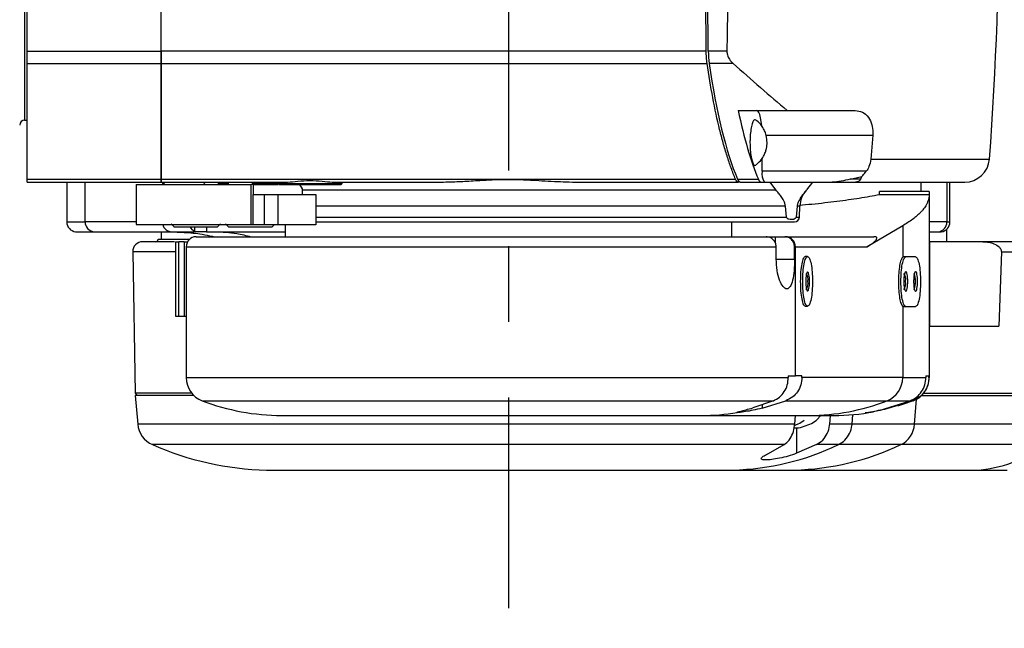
# Model space of a CAD drawing. Extents: x 0 to 841, y 0 to 594.
# Tile 69 of 142: x 305 to 338, y 499 to 519. Entities that reach past the tile are written whole.
import ezdxf

# ---------------------------------------------------------------- set-up
doc = ezdxf.new("R2010")
doc.units = 0
doc.linetypes.add('CENTERX2', pattern=[20.32, 12.7, -2.54, 2.54, -2.54])
doc.layers.get('0').update_dxf_attribs({"linetype": 'CONTINUOUS'})
doc.styles.add('SLDTEXTSTYLE0', font='TXT', dxfattribs={"width": 0.75})
doc.styles.add('SLDTEXTSTYLE3', font='TXT', dxfattribs={"width": 0.6875})
doc.dimstyles.new('SLDDIMSTYLE0', dxfattribs={"dimtxt": 3.5, "dimasz": 3.556, "dimexe": 0, "dimexo": 0.0625, "dimgap": 0.875, "dimtad": 1, "dimlfac": 6, "dimrnd": 1e-09, "dimzin": 12, "dimtxsty": 'SLDTEXTSTYLE0', "dimsah": 1, "dimcen": 0.09, "dimazin": 3, "dimtfac": 1, "dimtmove": 0, "dimatfit": 3, "dimtolj": 1, "dimtzin": 12})
doc.dimstyles.new('SLDDIMSTYLE17', dxfattribs={"dimtxt": 3.5, "dimasz": 3.556, "dimexe": 0, "dimexo": 0.0625, "dimgap": 0.875, "dimtad": 1, "dimlfac": 2.5, "dimrnd": 1e-09, "dimzin": 12, "dimtxsty": 'SLDTEXTSTYLE0', "dimblk1": 'NONE', "dimblk2": 'NONE', "dimsah": 1, "dimcen": 0, "dimazin": 3, "dimtol": 1, "dimtp": 0.012, "dimtfac": 1, "dimtdec": 3, "dimtmove": 0, "dimatfit": 3, "dimtolj": 1})
doc.dimstyles.new('SLDDIMSTYLE18', dxfattribs={"dimtxt": 3.5, "dimasz": 3.556, "dimexe": 0, "dimexo": 0.0625, "dimgap": 0.875, "dimtad": 1, "dimlfac": 2.5, "dimrnd": 1e-09, "dimzin": 12, "dimtxsty": 'SLDTEXTSTYLE0', "dimblk1": 'NONE', "dimblk2": 'NONE', "dimsah": 1, "dimcen": 0, "dimazin": 3, "dimtol": 1, "dimtp": 0.01, "dimtfac": 1, "dimtmove": 0, "dimatfit": 3, "dimtolj": 1})

# ---------------------------------------------------------------- blocks, each defined once
blk = doc.blocks.new('_D_37')
at = {"color": 7, "linetype": 'CONTINUOUS'}
for p, q in [((394.388, 527.252), (394.388, 536.719)), ((320.913, 527.252), (395.388, 527.252)), ((394.388, 527.252), (394.388, 523.919)), ((394.388, 523.919), (394.388, 517.569))]:
    blk.add_line(p, q, dxfattribs=at)
for points in [[(394.388, 527.252), (394.769, 530.808), (394.007, 530.808)], [(394.388, 523.919), (394.007, 520.363), (394.769, 520.363)]]:
    blk.add_solid(points, dxfattribs=at)
at = {"color": 7, "linetype": 'CONTINUOUS', "insert": (389.876, 531.546, 0.017), "char_height": 3.5, "attachment_point": 1, "rotation": 90, "style": 'SLDTEXTSTYLE0'}
blk.add_mtext('20', dxfattribs=at)
blk = doc.blocks.new('_D_46')
at = {"color": 7, "linetype": 'CONTINUOUS'}
for p, q in [((400.686, 527.252), (400.686, 536.719)), ((320.913, 527.252), (401.686, 527.252)), ((400.686, 527.252), (400.686, 520.586)), ((320.913, 520.586), (401.686, 520.586)), ((400.686, 520.586), (400.686, 514.236))]:
    blk.add_line(p, q, dxfattribs=at)
for points in [[(400.686, 527.252), (401.067, 530.808), (400.305, 530.808)], [(400.686, 520.586), (400.305, 517.03), (401.067, 517.03)]]:
    blk.add_solid(points, dxfattribs=at)
at = {"color": 7, "linetype": 'CONTINUOUS', "insert": (396.174, 531.546, -101.859), "char_height": 3.5, "attachment_point": 1, "rotation": 90, "style": 'SLDTEXTSTYLE0'}
blk.add_mtext('40', dxfattribs=at)
blk = doc.blocks.new('_D_71')
at = {"color": 7, "linetype": 'CONTINUOUS'}
for centre, start, end in [((561.062, 536.749), 153.4349, 206.5651), ((557.426, 536.749), 333.4349, 26.5651)]:
    blk.add_arc(centre, 10.12, start, end, dxfattribs=at)
at = {"color": 7, "linetype": 'CONTINUOUS', "char_height": 3.5, "attachment_point": 1}
for s, insert, style in [('0.012', (554.839, 541.26, -108.66), 'SLDTEXTSTYLE0'), ('+', (552.01, 541.26, -108.66), 'SLDTEXTSTYLE0'), ('%%c', (534.716, 536.735, -108.66), 'SLDTEXTSTYLE0'), ('depth 4', (568.858, 536.788, -108.66), 'SLDTEXTSTYLE0'), ('4 H7', (539.995, 536.788, -108.66), 'SLDTEXTSTYLE3'), ('0', (554.839, 536.735, -108.66), 'SLDTEXTSTYLE0')]:
    blk.add_mtext(s, dxfattribs=dict(at, insert=insert, style=style))
blk = doc.blocks.new('_NONE')
blk = doc.blocks.new('_D_72')
at = {"color": 7, "linetype": 'CONTINUOUS'}
for centre, start, end in [((561.427, 563.816), 153.4349, 206.5651), ((555.205, 563.816), 333.4349, 26.5651)]:
    blk.add_arc(centre, 10.12, start, end, dxfattribs=at)
at = {"color": 7, "linetype": 'CONTINUOUS', "char_height": 3.5, "attachment_point": 1}
for s, insert, style in [('0.01', (555.205, 568.328, -108.66), 'SLDTEXTSTYLE0'), ('+', (552.375, 568.328, -108.66), 'SLDTEXTSTYLE0'), ('%%c', (535.081, 563.802, -108.66), 'SLDTEXTSTYLE0'), ('depth 5', (566.637, 563.855, -108.66), 'SLDTEXTSTYLE0'), ('2x', (530.254, 563.855, -108.66), 'SLDTEXTSTYLE0'), ('3 H7', (540.36, 563.855, -108.66), 'SLDTEXTSTYLE3'), ('0', (555.205, 563.802, -108.66), 'SLDTEXTSTYLE0')]:
    blk.add_mtext(s, dxfattribs=dict(at, insert=insert, style=style))

msp = doc.modelspace()

# ---------------------------------------------------------------- linework, layer by layer
at = {"color": 7, "linetype": 'CENTERX2'}
msp.add_line((321.6377, 547.3278), (321.6377, 499.6179), dxfattribs=at)
at = {"color": 8, "linetype": 'CONTINUOUS'}
for p, q in [((305.3877, 531.8357), (305.3877, 516.0023)), ((330.2964, 515.494), (333.8775, 515.494)), ((333.8147, 514.6908), (337.7966, 514.6908)), ((307.4204, 512.5857), (307.4204, 513.919)), ((310.0139, 513.919), (310.0139, 513.8357)), ((336.3701, 513.919), (336.3701, 512.5857)), ((330.9418, 513.1146), (315.1637, 513.1146)), ((331.427, 513.1146), (331.3384, 513.1146)), ((315.1637, 512.7465), (330.9765, 512.7465)), ((331.3037, 512.7465), (331.4142, 512.7465)), ((306.8044, 512.5857), (307.4204, 512.5857)), ((309.1377, 512.5857), (307.4204, 512.5857)), ((336.3701, 512.5857), (335.7717, 512.5857)), ((336.3671, 511.919), (336.3671, 512.3438)), ((336.3701, 512.5857), (336.4711, 512.5857)), ((310.8154, 511.7523), (330.6335, 511.7523)), ((310.4494, 511.5798), (309.0173, 511.5798)), ((330.6335, 511.3357), (331.2485, 511.3357)), ((311.3519, 506.5777), (330.5378, 506.5777)), ((330.1598, 506.4473), (330.1598, 506.3277)), ((335.281, 505.7932), (335.3495, 506.6315)), ((331.2523, 505.7932), (309.1855, 505.7932)), ((335.281, 505.7932), (333.1832, 505.7932)), ((331.3132, 505.6684), (331.3132, 504.8128)), ((330.9018, 505.1036), (309.6788, 505.1036)), ((334.8204, 505.1036), (332.7258, 505.1036))]:
    msp.add_line(p, q, dxfattribs=at)
at = {"color": 7, "linetype": 'CONTINUOUS'}
for p, q in [((309.9711, 518.3243), (309.9711, 523.919)), ((328.2829, 518.3243), (328.2381, 523.919)), ((328.3513, 518.3243), (328.3065, 523.919)), ((305.4711, 518.3243), (305.4711, 523.8027)), ((309.9711, 518.3243), (309.9711, 523.8027)), ((305.4711, 518.3243), (309.9711, 518.3243)), ((328.2829, 518.3243), (309.9711, 518.3243)), ((328.9768, 518.3243), (328.3513, 518.3243)), ((305.4711, 517.9081), (309.9711, 517.9081)), ((309.9711, 517.9081), (328.3123, 517.9081)), ((329.1857, 517.9081), (328.3807, 517.9081)), ((329.3554, 516.3273), (331.0045, 516.3273)), ((331.0045, 516.3273), (333.2877, 516.3273)), ((305.3877, 516.0023), (305.4716, 516.0023)), ((333.8775, 515.494), (333.8147, 514.6908)), ((330.1622, 514.2857), (330.1622, 514.7256)), ((305.4711, 514.0178), (309.9711, 514.0178)), ((309.9711, 514.019), (329.2678, 514.019)), ((329.3362, 514.019), (330.034, 514.019)), ((333.6589, 514.2857), (330.1622, 514.2857)), ((333.1135, 514.019), (333.5148, 514.109)), ((333.4803, 514.019), (333.1135, 514.019)), ((333.4803, 514.019), (333.5148, 514.109)), ((305.4711, 513.919), (309.9711, 513.919)), ((306.8044, 513.919), (306.8044, 512.5857)), ((309.1377, 513.8361), (309.1377, 512.5021)), ((309.9711, 513.919), (314.2203, 513.919)), ((310.0544, 513.919), (310.0544, 513.8857)), ((311.8877, 513.919), (311.8877, 513.869)), ((311.8877, 513.869), (311.9215, 513.8352)), ((311.8877, 513.869), (312.2494, 513.869)), ((312.0815, 513.8357), (312.2913, 513.8357)), ((312.2913, 513.8357), (312.9971, 513.8357)), ((312.9971, 512.5023), (312.9971, 513.8357)), ((313.0678, 513.8357), (312.9971, 513.8357)), ((313.0351, 513.869), (313.8877, 513.869)), ((313.0678, 513.8357), (313.0678, 513.5023)), ((313.0678, 513.8357), (313.8919, 513.8357)), ((313.8877, 513.919), (313.8877, 513.869)), ((313.8877, 513.869), (313.9213, 513.8355)), ((313.8877, 513.869), (316.0544, 513.869)), ((314.7198, 513.6933), (314.6305, 513.8357)), ((314.7187, 513.6591), (330.625, 513.6591)), ((314.7198, 513.5023), (314.7198, 513.6933)), ((315.7219, 513.919), (319.1563, 513.919)), ((316.0208, 513.8355), (316.0544, 513.869)), ((316.0544, 513.869), (316.0544, 513.919)), ((324.1191, 513.919), (329.3585, 513.919)), ((329.4269, 513.919), (329.3585, 513.919)), ((329.4269, 513.919), (330.1248, 513.919)), ((330.1248, 513.919), (330.2441, 513.919)), ((330.2441, 513.919), (332.5134, 513.919)), ((330.625, 513.6591), (330.4308, 513.919)), ((331.6398, 513.6423), (331.6551, 513.6591)), ((331.8494, 513.919), (331.6551, 513.6591)), ((332.5134, 513.919), (333.2991, 513.919)), ((335.4976, 513.608), (335.4976, 513.919)), ((336.4711, 512.5857), (336.4711, 513.919)), ((313.0678, 512.5023), (313.0678, 513.5023)), ((313.0678, 513.5023), (313.4305, 513.5023)), ((313.4305, 513.5023), (313.4305, 512.4857)), ((313.4305, 513.5023), (313.9017, 513.5023)), ((313.9017, 512.4857), (313.9017, 513.5023)), ((313.9017, 513.5023), (315.1637, 513.5023)), ((315.1637, 513.5023), (315.1637, 512.4857)), ((334.1046, 513.5075), (334.1046, 513.608)), ((335.7717, 513.608), (334.1046, 513.608)), ((334.1046, 513.5075), (335.7717, 513.5075)), ((335.7717, 513.608), (335.7717, 513.5075)), ((335.7717, 513.5075), (335.7717, 507.3564)), ((330.9765, 512.7465), (330.9418, 513.1146)), ((331.3384, 513.1146), (331.3037, 512.7465)), ((331.4142, 512.7465), (331.427, 513.1146)), ((310.3044, 512.519), (310.4049, 512.4185)), ((311.0945, 512.419), (311.0945, 512.2523)), ((311.4936, 512.419), (311.4936, 512.2523)), ((311.5099, 512.2523), (311.5099, 512.419)), ((311.5129, 512.2523), (311.5129, 512.419)), ((311.8706, 512.4185), (311.9711, 512.519)), ((312.1377, 512.519), (312.2382, 512.4185)), ((312.9971, 512.5023), (313.0678, 512.5023)), ((313.0678, 512.5023), (313.0678, 512.4857)), ((313.4305, 512.4857), (313.0678, 512.4857)), ((313.9017, 512.4857), (313.4305, 512.4857)), ((313.7039, 512.4185), (313.7711, 512.4857)), ((315.1637, 512.4857), (313.9017, 512.4857)), ((314.1377, 512.4857), (314.1377, 512.0852)), ((329.1377, 512.0852), (329.1377, 512.5857)), ((334.8824, 512.4522), (333.6907, 511.7523)), ((334.8824, 512.4522), (334.8824, 511.4003)), ((307.0999, 512.2545), (307.7036, 512.2545)), ((307.7036, 512.2545), (308.0472, 512.2523)), ((308.0472, 512.2523), (310.3334, 512.2523)), ((309.9711, 512.2523), (309.9711, 512.0023)), ((311.4936, 512.2523), (311.0945, 512.2523)), ((311.4936, 512.2523), (311.5099, 512.2523)), ((311.5099, 512.2523), (311.5129, 512.2523)), ((311.5129, 512.2523), (314.1377, 512.2523)), ((314.1051, 512.0857), (314.1377, 512.0996)), ((330.2992, 512.0857), (330.5952, 512.0857)), ((330.5952, 512.0857), (330.5952, 511.8989)), ((330.5952, 512.0857), (330.9217, 512.0857)), ((330.9511, 512.0857), (330.9217, 512.0857)), ((330.9511, 512.0857), (333.9182, 512.0857)), ((335.7717, 512.2523), (335.9134, 512.2523)), ((335.9134, 512.2523), (336.0766, 512.2545)), ((336.0766, 512.2545), (336.1756, 512.2545)), ((310.4494, 511.919), (310.4494, 509.4207)), ((310.4494, 511.919), (310.5691, 511.919)), ((310.5691, 509.4207), (310.5691, 511.919)), ((310.7405, 511.919), (310.5691, 511.919)), ((310.7405, 511.919), (310.7405, 509.4198)), ((310.7405, 511.919), (310.8601, 511.919)), ((310.8154, 511.7523), (310.8154, 507.3561)), ((330.6335, 511.3357), (330.6335, 511.7523)), ((331.2485, 511.3357), (331.2485, 511.7523)), ((331.2485, 511.7523), (331.2778, 511.7523)), ((331.2778, 507.419), (331.2778, 511.7523)), ((331.2778, 511.7523), (333.6907, 511.7523)), ((337.5724, 511.919), (335.7843, 511.919)), ((335.7843, 511.919), (335.7843, 509.0857)), ((309.0173, 511.5798), (309.1001, 506.8357)), ((331.6881, 511.419), (331.6072, 511.419)), ((334.8824, 511.4003), (334.9048, 511.4082)), ((334.9864, 511.4082), (334.9048, 511.4082)), ((335.3162, 511.4082), (334.9864, 511.4082)), ((338.1974, 511.5798), (338.1132, 509.0857)), ((338.1975, 511.5857), (338.1974, 511.5798)), ((338.1974, 511.5798), (340.0068, 511.5798)), ((331.6072, 509.7523), (331.6881, 509.7523)), ((334.8824, 509.7493), (334.8824, 507.3564)), ((334.9048, 509.7415), (334.8824, 509.7493)), ((334.9048, 509.7415), (334.9864, 509.7415)), ((334.9864, 509.7415), (335.3162, 509.7415)), ((310.4494, 509.4207), (310.5691, 509.4207)), ((310.5691, 509.4207), (310.7405, 509.4207)), ((310.7405, 509.419), (310.8154, 509.419)), ((335.7717, 509.0857), (338.1132, 509.0857)), ((331.0401, 507.419), (331.2778, 507.419)), ((331.0401, 507.419), (331.0401, 507.3564)), ((331.4999, 507.419), (331.2778, 507.419)), ((331.4999, 507.3564), (331.4999, 507.419)), ((335.6629, 507.419), (335.7608, 507.419)), ((335.6629, 507.419), (335.6629, 507.3564)), ((335.7608, 507.3564), (335.7608, 507.419)), ((334.8824, 507.3564), (331.4999, 507.3564)), ((334.8824, 507.3564), (335.6629, 507.3564)), ((335.7608, 507.3564), (335.7717, 507.3564)), ((309.1001, 506.8357), (309.1835, 506.7523)), ((310.9981, 506.8357), (309.1001, 506.8357)), ((309.1016, 506.7523), (309.1855, 505.7932)), ((311.0747, 506.7523), (309.1016, 506.7523)), ((335.5125, 506.7523), (339.9573, 506.7523)), ((335.589, 506.8357), (339.9582, 506.8357)), ((330.5378, 506.5777), (329.8466, 506.3393)), ((330.1598, 506.3277), (330.9546, 506.5777)), ((330.9546, 506.5777), (334.3565, 506.5777)), ((334.2694, 506.3041), (335.1333, 506.5777)), ((335.2226, 506.5777), (334.3443, 506.3041)), ((334.3565, 506.5777), (335.1333, 506.5777)), ((328.1329, 506.0857), (331.7374, 506.0857)), ((329.3185, 506.1838), (329.3119, 506.1863)), ((331.2705, 506.0857), (331.2523, 505.7932)), ((332.4313, 505.7932), (332.4546, 506.0857)), ((333.1832, 505.7932), (333.2092, 506.1135)), ((333.1832, 505.7932), (332.4313, 505.7932)), ((339.908, 505.7932), (335.281, 505.7932)), ((330.3718, 504.8092), (330.9018, 505.1036)), ((331.9825, 505.1036), (331.3132, 504.8128)), ((332.7258, 505.1036), (331.9825, 505.1036)), ((339.618, 505.1036), (334.8204, 505.1036)), ((313.5133, 504.2523), (329.1706, 504.2523)), ((329.1706, 504.2523), (331.2406, 504.2523)), ((337.3642, 504.2523), (338.3942, 504.2523))]:
    msp.add_line(p, q, dxfattribs=at)
for points in [[(330.1489, 515.8025), (330.148, 515.8129), (330.1308, 515.957), (330.1076, 516.0832), (330.0794, 516.1869), (330.0472, 516.2639), (330.0122, 516.3113), (329.9759, 516.3273)], [(335.2353, 506.5777), (334.9135, 506.4634), (334.7132, 506.4004)]]:
    msp.add_lwpolyline(points, dxfattribs=at)
for centre, radius, start, end in [((213.1377, 523.919), 125, 355.766258, 4.233742), ((305.3877, 515.8357), 0.1667, 90, 180), ((336.9656, 514.7523), 0.8333, 270, 355.76626), ((330.6337, 514.1986), 0.4795, 169.53637, 215.66375), ((310.1044, 513.8857), 0.05, 180, 270), ((316.8224, 518.5953), 7.1715, 220.68238, 221.63103), ((332.2599, 513.0855), 0.8333, 138.03717, 178), ((331.2476, 512.7523), 0.1667, 270, 358), ((307.1377, 512.5857), 0.3333, 180, 263.48092), ((307.7489, 512.5799), 0.3286, 178.99704, 262.07634), ((336.0375, 512.5847), 0.3325, 276.7423, 0.16539), ((336.1377, 512.5857), 0.3333, 276.51908, 0), ((309.7894, 512.0023), 0.0833, 270, 359.98298), ((311.1487, 511.7523), 0.3333, 90, 180), ((330.9478, 511.7556), 0.3301, 359.43402, 89.42251), ((309.3506, 511.5857), 0.3333, 90, 181), ((331.3148, 510.6506), 0.3869, 350.34468, 32.03964), ((334.596, 510.6506), 0.3869, 350.34455, 32.03965), ((334.9258, 510.6506), 0.3869, 350.34468, 32.03964), ((331.3148, 510.5208), 0.3869, 327.96005, 9.65562), ((334.596, 510.5208), 0.3869, 327.96005, 9.65575), ((334.9258, 510.5208), 0.3869, 327.96005, 9.65562), ((311.6487, 507.3564), 0.8333, 180.01878, 249.12993), ((334.0495, 507.352), 0.8329, 291.63069, 0.30419), ((334.9384, 507.3564), 0.8333, 290.87007, 0), ((314.0237, 513.5857), 7.5, 249.12993, 270), ((331.736, 513.3092), 7.2236, 270.01112, 291.27021), ((328.1328, 513.2955), 7.2099, 270.00098, 279.46579), ((332.5634, 513.5857), 7.5, 270, 280.31902), ((310.0157, 505.8658), 0.8333, 185, 246.15737), ((334.4511, 505.8488), 0.8317, 296.36186, 356.16394), ((313.7211, 514.2502), 10, 246.15737, 268.80957), ((328.9652, 512.9599), 8.71, 271.35078, 295.57913), ((331.0351, 513.0694), 8.8194, 271.33513, 295.41691), ((337.1486, 508.2324), 3.9859, 273.09954, 308.28201)]:
    msp.add_arc(centre, radius, start, end, dxfattribs=at)
at = {"color": 8, "linetype": 'CONTINUOUS'}
for centre, radius, start, end in [((310.3392, 512.5759), 0.3236, 193.31561, 268.97492), ((311.2217, 512.5808), 0.3288, 210.11895, 247.24631)]:
    msp.add_arc(centre, radius, start, end, dxfattribs=at)
at = {"color": 7, "linetype": 'CONTINUOUS'}
for centre, major_axis, start_param, end_param in [((328.5423, 518.3533), (0, 0.8333), 1.6057029, 2.1344793), ((330.5616, 523.919), (0, 11.25), 2.1344794, 2.6466585), ((331.2594, 523.919), (0, 11.25), 2.3115101, 2.6466585), ((329.4269, 514.7523), (0, 0.8333), 2.6466585, 3.1415927), ((330.1248, 514.7523), (0, 0.8333), 2.6466585, 3.1415927)]:
    msp.add_ellipse(centre, major_axis=major_axis, ratio=0.22933, start_param=start_param, end_param=end_param, dxfattribs=at)
for points, knots in [([(328.8642, 523.919), (328.9184, 522.9885), (329.027, 521.125), (328.9935, 519.2586), (328.9768, 518.3243)], [0, 0, 0, 0, 0.4993477, 1, 1, 1, 1]), ([(305.4711, 517.9081), (305.4711, 517.9732), (305.4711, 518.1034), (305.4711, 518.2506), (305.4711, 518.3243)], [0, 0, 0, 0, 0.49999841, 1, 1, 1, 1]), ([(309.9711, 517.9081), (309.9711, 517.9732), (309.9711, 518.1034), (309.9711, 518.2506), (309.9711, 518.3243)], [0, 0, 0, 0, 0.49999841, 1, 1, 1, 1]), ([(309.9711, 518.3243), (309.9711, 518.2506), (309.9711, 518.1034), (309.9711, 517.9732), (309.9711, 517.9081)], [0, 0, 0, 0, 0.5000028, 1, 1, 1, 1]), ([(328.3123, 517.9081), (328.3042, 517.974), (328.2881, 518.1039), (328.2846, 518.2516), (328.2829, 518.3243)], [0, 0, 0, 0, 0.5077288, 1, 1, 1, 1]), ([(328.9768, 518.3243), (328.9799, 518.2791), (328.9869, 518.1787), (329.0632, 518.0317), (329.1425, 517.9517), (329.1857, 517.9081)], [0, 0, 0, 0, 0.27056773, 0.60262608, 1, 1, 1, 1]), ([(305.4711, 514.0178), (305.4711, 514.2614), (305.4711, 514.7487), (305.4711, 515.6751), (305.4711, 516.7179), (305.4711, 517.5114), (305.4711, 517.9081)], [0, 0, 0, 0, 0.2499999, 0.499999, 0.7499986, 1, 1, 1, 1]), ([(309.9711, 514.0178), (309.9711, 514.2614), (309.9711, 514.7487), (309.9711, 515.6751), (309.9711, 516.7179), (309.9711, 517.5114), (309.9711, 517.9081)], [0, 0, 0, 0, 0.2499999, 0.499999, 0.7499986, 1, 1, 1, 1]), ([(309.9711, 517.9081), (309.9711, 517.5115), (309.9711, 516.7184), (309.9711, 515.676), (309.9711, 514.7498), (309.9711, 514.2626), (309.9711, 514.019)], [0, 0, 0, 0, 0.25000142, 0.50000091, 0.74999931, 1, 1, 1, 1]), ([(329.2678, 514.019), (329.2179, 514.1419), (329.1195, 514.3841), (328.9813, 514.7946), (328.8527, 515.2266), (328.6884, 515.8561), (328.4989, 516.72), (328.3737, 517.5172), (328.3123, 517.9081)], [0, 0, 0, 0, 0.1309098, 0.2579087, 0.3810049, 0.5002096, 0.7549417, 1, 1, 1, 1]), ([(329.1857, 517.9081), (329.4921, 517.6348), (330.1064, 517.0869), (330.7047, 516.5809), (331.0045, 516.3273)], [0, 0, 0, 0, 0.4988853, 1, 1, 1, 1]), ([(333.2877, 516.3273), (333.3699, 516.3166), (333.5347, 516.2951), (333.7334, 516.1187), (333.8527, 515.8686), (333.8849, 515.6465), (333.879, 515.5256), (333.8775, 515.494)], [0, 0, 0, 0, 0.2561541, 0.5134806, 0.7385078, 0.931757, 1, 1, 1, 1]), ([(329.9523, 516.0009), (329.9362, 516.0094), (329.9009, 516.0281), (329.8475, 515.9518), (329.8, 515.801), (329.7665, 515.5863), (329.7539, 515.3916), (329.7531, 515.2792), (329.7529, 515.2523)], [0, 0, 0, 0, 0.1631918, 0.3571984, 0.5511988, 0.7452006, 0.939205, 1, 1, 1, 1]), ([(330.3284, 515.2523), (330.3232, 515.3298), (330.3158, 515.4388), (330.2676, 515.5928), (330.2104, 515.7198), (330.1144, 515.8567), (330.0269, 515.954), (329.9649, 515.9943), (329.9531, 516.002)], [0, 0, 0, 0, 0.2666767, 0.374847, 0.5552311, 0.745061, 0.9514183, 1, 1, 1, 1]), ([(329.7529, 515.2523), (329.7548, 515.1663), (329.7585, 514.9942), (329.788, 514.7656), (329.8315, 514.5899), (329.8854, 514.4966), (329.9282, 514.4699), (329.9494, 514.4996), (329.9522, 514.5036)], [0, 0, 0, 0, 0.1939806, 0.3879661, 0.5819509, 0.7759233, 0.9699114, 1, 1, 1, 1]), ([(329.955, 514.5006), (330.0058, 514.5441), (330.1052, 514.6292), (330.2061, 514.7779), (330.2711, 514.9193), (330.3175, 515.0726), (330.3243, 515.1846), (330.3284, 515.2523)], [0, 0, 0, 0, 0.22994995, 0.45024029, 0.61372213, 0.76670484, 1, 1, 1, 1]), ([(333.8147, 514.6908), (333.7996, 514.6045), (333.7741, 514.4579), (333.6925, 514.3358), (333.6589, 514.2857)], [0, 0, 0, 0, 0.5891649, 1, 1, 1, 1]), ([(305.4711, 513.919), (305.4711, 513.9233), (305.4711, 513.9319), (305.4711, 513.9892), (305.4711, 514.0178)], [0, 0, 0, 0, 0.4999849, 1, 1, 1, 1]), ([(309.9711, 514.019), (309.9711, 513.99), (309.9711, 513.9321), (309.9711, 513.9234), (309.9711, 513.919)], [0, 0, 0, 0, 0.4999991, 1, 1, 1, 1]), ([(309.9711, 513.919), (309.9711, 513.9233), (309.9711, 513.9319), (309.9711, 513.9892), (309.9711, 514.0178)], [0, 0, 0, 0, 0.4999849, 1, 1, 1, 1]), ([(319.1563, 513.919), (319.3592, 513.9216), (319.7428, 513.9266), (320.321, 513.9583), (320.8326, 513.9893), (321.2748, 514.0085), (321.6043, 514.0142), (321.8855, 514.0108), (322.158, 514.0021), (322.4887, 513.9859), (322.8711, 513.9633), (323.2791, 513.9406), (323.6957, 513.923), (323.9719, 513.9204), (324.1191, 513.919)], [0, 0, 0, 0, 0.1242794, 0.2350631, 0.3516038, 0.4327832, 0.4994654, 0.5478137, 0.6002376, 0.6620892, 0.7459791, 0.8307139, 0.9097299, 1, 1, 1, 1]), ([(329.3585, 513.919), (329.3427, 513.9233), (329.3111, 513.932), (329.2822, 513.99), (329.2678, 514.019)], [0, 0, 0, 0, 0.5000378, 1, 1, 1, 1]), ([(333.1135, 514.019), (332.9139, 513.9694), (332.7119, 513.9192), (332.5156, 513.919), (332.5134, 513.919)], [0, 0, 0, 0, 0.9887626, 1, 1, 1, 1]), ([(333.4803, 514.019), (333.4518, 513.9902), (333.394, 513.9318), (333.331, 513.9233), (333.2991, 513.919)], [0, 0, 0, 0, 0.4940451, 1, 1, 1, 1]), ([(333.5148, 514.109), (333.5516, 514.1513), (333.5997, 514.2067), (333.6476, 514.2706), (333.6589, 514.2857)], [0, 0, 0, 0, 0.7643161, 1, 1, 1, 1]), ([(309.1377, 513.8357), (309.1541, 513.8357), (309.1869, 513.8357), (309.4515, 513.8357), (309.869, 513.8357), (310.4526, 513.8357), (311.1783, 513.8357), (311.7804, 513.8357), (312.0815, 513.8357)], [0, 0, 0, 0, 0.1666663, 0.3333325, 0.4999992, 0.6666671, 0.8333329, 1, 1, 1, 1]), ([(313.9211, 513.8357), (313.9368, 513.8357), (313.9684, 513.8357), (314.2112, 513.8357), (314.5583, 513.8357), (314.9711, 513.8357), (315.3838, 513.8357), (315.7309, 513.8357), (315.9737, 513.8357), (316.0053, 513.8357), (316.0211, 513.8357)], [0, 0, 0, 0, 0.1249997, 0.2499989, 0.3749994, 0.5, 0.6250006, 0.7500011, 0.8750003, 1, 1, 1, 1]), ([(314.2203, 513.919), (314.3303, 513.9283), (314.5512, 513.9471), (314.9716, 513.9902), (315.3916, 513.947), (315.6122, 513.9283), (315.7219, 513.919)], [0, 0, 0, 0, 0.2491408, 0.5003975, 0.7514619, 1, 1, 1, 1]), ([(330.9418, 513.1146), (330.9403, 513.1273), (330.9366, 513.1578), (330.9248, 513.2001), (330.9072, 513.249), (330.88, 513.3069), (330.8432, 513.3722), (330.7872, 513.4587), (330.7137, 513.5586), (330.6555, 513.6246), (330.625, 513.6591)], [0, 0, 0, 0, 0.0279049, 0.0668675, 0.1298065, 0.2088839, 0.3293894, 0.4754897, 0.7258767, 1, 1, 1, 1]), ([(333.2991, 513.919), (333.6709, 513.919), (334.4179, 513.919), (335.3232, 513.919), (336.0547, 513.919), (336.5771, 513.919), (336.9051, 513.919), (336.9455, 513.919), (336.9656, 513.919)], [0, 0, 0, 0, 0.1653134, 0.3320715, 0.4999993, 0.6679208, 0.8346831, 1, 1, 1, 1]), ([(331.6398, 513.6423), (331.5848, 513.5765), (331.5015, 513.4768), (331.4054, 513.3223), (331.3614, 513.2226), (331.3433, 513.1564), (331.3398, 513.1267), (331.3384, 513.1146)], [0, 0, 0, 0, 0.5213, 0.789531, 0.9320581, 0.9720522, 1, 1, 1, 1]), ([(331.4106, 513.1482), (331.5515, 513.1604), (332.0046, 513.1997), (332.685, 513.2789), (333.4621, 513.3857), (333.8867, 513.4662), (334.1046, 513.5075)], [0, 0, 0, 0, 0.1280161, 0.411636, 0.6980703, 1, 1, 1, 1]), ([(335.7717, 513.5075), (335.7699, 513.4712), (335.7665, 513.4017), (335.7406, 513.3021), (335.7044, 513.2116), (335.6606, 513.1302), (335.6128, 513.0578), (335.5566, 512.9847), (335.4416, 512.8555), (335.2387, 512.6751), (334.9972, 512.5241), (334.8824, 512.4522)], [0, 0, 0, 0, 0.1023891, 0.1962503, 0.2815825, 0.3583866, 0.4266626, 0.4864095, 0.5658442, 0.7936056, 1, 1, 1, 1]), ([(331.3037, 512.7465), (331.3033, 512.7439), (331.3026, 512.7383), (331.2997, 512.7282), (331.2897, 512.7128), (331.2386, 512.661), (331.1567, 512.6579), (331.0686, 512.6658), (331.0153, 512.6873), (330.991, 512.7123), (330.9806, 512.7278), (330.9776, 512.7382), (330.9768, 512.7438), (330.9765, 512.7465)], [0, 0, 0, 0, 0.0061443, 0.0128619, 0.0325228, 0.1001945, 0.4854488, 0.7619144, 0.8963227, 0.9663615, 0.9869388, 0.9937204, 1, 1, 1, 1]), ([(309.1377, 512.5023), (309.15, 512.5023), (309.1745, 512.5023), (309.3723, 512.5023), (309.6859, 512.5023), (310.1236, 512.5023), (310.6775, 512.5023), (311.3449, 512.5023), (312.1107, 512.5023), (312.7016, 512.5023), (312.9971, 512.5023)], [0, 0, 0, 0, 0.1250006, 0.2500002, 0.3750009, 0.5000005, 0.6249998, 0.7500004, 0.8750007, 1, 1, 1, 1]), ([(310.4044, 512.419), (310.4154, 512.419), (310.4375, 512.419), (310.607, 512.419), (310.8494, 512.419), (311.1377, 512.419), (311.426, 512.419), (311.6684, 512.419), (311.838, 512.419), (311.86, 512.419), (311.8711, 512.419)], [0, 0, 0, 0, 0.125002, 0.2499989, 0.3749994, 0.4999999, 0.6250015, 0.7500011, 0.874998, 1, 1, 1, 1]), ([(312.2377, 512.419), (312.2487, 512.419), (312.2708, 512.419), (312.4404, 512.419), (312.6828, 512.419), (312.9711, 512.419), (313.2593, 512.419), (313.5017, 512.419), (313.6713, 512.419), (313.6934, 512.419), (313.7044, 512.419)], [0, 0, 0, 0, 0.124994, 0.2499995, 0.3749998, 0.5000004, 0.625, 0.7500003, 0.8750058, 1, 1, 1, 1]), ([(315.1637, 512.5857), (315.3007, 512.5857), (315.679, 512.5857), (316.3669, 512.5857), (317.2091, 512.5857), (318.1768, 512.5857), (319.2643, 512.5857), (320.4536, 512.5857), (321.5403, 512.5857), (322.5169, 512.5857), (323.4062, 512.5857), (324.2974, 512.5857), (325.1928, 512.5857), (326.0659, 512.5857), (326.9104, 512.5857), (327.707, 512.5857), (328.4451, 512.5857), (329.1105, 512.5857), (329.6918, 512.5857), (330.1852, 512.5857), (330.6259, 512.5857), (330.9751, 512.5857), (331.2058, 512.5857), (331.2338, 512.5857), (331.2476, 512.5857)], [0, 0, 0, 0, 0.0252876, 0.0698168, 0.1135336, 0.1572541, 0.2131749, 0.26757, 0.3203308, 0.3599212, 0.3995155, 0.4414831, 0.4834544, 0.527171, 0.5708917, 0.6154209, 0.6601885, 0.7049562, 0.7494862, 0.7932023, 0.8369231, 0.8928443, 0.9472378, 1, 1, 1, 1]), ([(309.8727, 512.0023), (309.8913, 512.0023), (309.9285, 512.0023), (310.2527, 512.0023), (310.5891, 512.0023), (310.8785, 512.0023), (310.9357, 512.0023)], [0, 0, 0, 0, 0.3079672, 0.6161269, 0.9242338, 1, 1, 1, 1]), ([(310.204, 512.2523), (310.4069, 512.2477), (310.7981, 512.2387), (311.328, 512.1833), (311.655, 512.1104), (311.7658, 512.0857)], [0, 0, 0, 0, 0.4161349, 0.8020904, 1, 1, 1, 1]), ([(310.3334, 512.2523), (310.5102, 512.2523), (310.7938, 512.2523), (310.9911, 512.2523), (311.0654, 512.2523)], [0, 0, 0, 0, 0.6235931, 1, 1, 1, 1]), ([(311.1487, 512.0857), (311.1611, 512.0857), (311.186, 512.0857), (311.3862, 512.0857), (311.7032, 512.0857), (312.1442, 512.0857), (312.7007, 512.0857), (313.3664, 512.0857), (314.1322, 512.0857), (314.9886, 512.0857), (315.9244, 512.0857), (316.9275, 512.0857), (317.985, 512.0857), (319.0833, 512.0857), (320.2083, 512.0857), (321.3453, 512.0857), (322.4799, 512.0857), (323.5972, 512.0857), (324.6831, 512.0857), (325.7232, 512.0857), (326.7046, 512.0857), (327.6141, 512.0857), (328.4408, 512.0857), (329.1714, 512.0857), (329.807, 512.0857), (330.1352, 512.0857), (330.2992, 512.0857)], [0, 0, 0, 0, 0.0416558, 0.083343, 0.125, 0.1666539, 0.208343, 0.2499996, 0.2916535, 0.3333431, 0.3749999, 0.4166536, 0.458343, 0.4999998, 0.5416537, 0.583343, 0.6249999, 0.6666538, 0.7083431, 0.7499999, 0.7916536, 0.8333429, 0.8750001, 0.9166538, 0.9583423, 1, 1, 1, 1]), ([(311.7849, 512.2523), (312.0292, 512.2448), (312.4366, 512.2321), (312.8302, 512.1275), (312.9878, 512.0857)], [0, 0, 0, 0, 0.59961756, 1, 1, 1, 1]), ([(330.6335, 511.7523), (330.6286, 511.7956), (330.6186, 511.8826), (330.5419, 511.9928), (330.4314, 512.0705), (330.3435, 512.0806), (330.2992, 512.0857)], [0, 0, 0, 0, 0.2447359, 0.4925127, 0.7446017, 1, 1, 1, 1]), ([(331.2485, 511.7523), (331.2436, 511.7961), (331.2337, 511.8837), (331.1579, 511.9939), (331.0498, 512.0707), (330.9644, 512.0807), (330.9217, 512.0857)], [0, 0, 0, 0, 0.2505291, 0.5011521, 0.7509245, 1, 1, 1, 1]), ([(333.6907, 511.7523), (333.7843, 511.8121), (333.9211, 511.8996), (334.0093, 512.0014), (334.0145, 512.0499), (333.9985, 512.0721), (333.9668, 512.0813), (333.953, 512.0837), (333.939, 512.0851), (333.9271, 512.0856), (333.9212, 512.0856), (333.9182, 512.0857)], [0, 0, 0, 0, 0.5371974, 0.7856222, 0.9003109, 0.9678835, 0.978515, 0.9869958, 0.9938358, 0.9969294, 1, 1, 1, 1]), ([(310.4202, 511.919), (310.4017, 511.919), (310.1955, 511.919), (309.9115, 511.919), (309.5854, 511.919), (309.3882, 511.919), (309.3631, 511.919), (309.3506, 511.919)], [0, 0, 0, 0, 0.0241065, 0.2680451, 0.5119682, 0.7560565, 1, 1, 1, 1]), ([(339.8109, 511.919), (339.4092, 511.919), (338.6056, 511.919), (337.9168, 511.919), (337.5724, 511.919)], [0, 0, 0, 0, 0.4999997, 1, 1, 1, 1]), ([(337.5724, 511.919), (337.682, 511.9103), (337.8649, 511.8958), (338.056, 511.8042), (338.1426, 511.7239), (338.1757, 511.6757), (338.1943, 511.6291), (338.1965, 511.5999), (338.1975, 511.5857)], [0, 0, 0, 0, 0.4332017, 0.7229666, 0.8113657, 0.8896339, 0.9460559, 1, 1, 1, 1]), ([(331.6072, 511.419), (331.5856, 511.4065), (331.5424, 511.3814), (331.4879, 511.1887), (331.4498, 510.9133), (331.4448, 510.6949), (331.4423, 510.5857)], [0, 0, 0, 0, 0.25000563, 0.50000185, 0.749999, 1, 1, 1, 1]), ([(331.5232, 510.5857), (331.5257, 510.6947), (331.5307, 510.9129), (331.5688, 511.1903), (331.6233, 511.3756), (331.6881, 511.4407), (331.7529, 511.3756), (331.8075, 511.1903), (331.8456, 510.9129), (331.8505, 510.6947), (331.853, 510.5857)], [0, 0, 0, 0, 0.1250003, 0.2499988, 0.374997, 0.5, 0.625003, 0.7500012, 0.8749997, 1, 1, 1, 1]), ([(334.8824, 511.4003), (334.8631, 511.3764), (334.8247, 511.3286), (334.7779, 511.1329), (334.7471, 510.8738), (334.7365, 510.5748), (334.7471, 510.2758), (334.7779, 510.0167), (334.8247, 509.8211), (334.8631, 509.7732), (334.8824, 509.7493)], [0, 0, 0, 0, 0.1249974, 0.2499995, 0.3749989, 0.4999998, 0.6250007, 0.7500005, 0.8750026, 1, 1, 1, 1]), ([(334.8215, 510.5748), (334.824, 510.684), (334.829, 510.9024), (334.8671, 511.1779), (334.9216, 511.3706), (334.9648, 511.3956), (334.9864, 511.4082)], [0, 0, 0, 0, 0.2500005, 0.4999976, 0.749994, 1, 1, 1, 1]), ([(335.3162, 511.4082), (335.3378, 511.3956), (335.381, 511.3706), (335.4355, 511.1779), (335.4736, 510.9024), (335.4786, 510.684), (335.4811, 510.5748)], [0, 0, 0, 0, 0.2499926, 0.5000028, 0.7500011, 1, 1, 1, 1]), ([(331.2485, 511.3357), (331.2454, 511.2045), (331.2391, 510.9423), (331.1875, 510.6092), (331.1044, 510.3871), (330.9914, 510.3095), (330.8624, 510.3888), (330.7422, 510.6125), (330.6517, 510.9452), (330.6395, 511.2062), (330.6335, 511.3357)], [0, 0, 0, 0, 0.124797, 0.2494877, 0.3740938, 0.4991145, 0.6252171, 0.7516756, 0.876788, 1, 1, 1, 1]), ([(331.7515, 510.5857), (331.7506, 510.6272), (331.7487, 510.7102), (331.7342, 510.8157), (331.7135, 510.8862), (331.6888, 510.911), (331.6641, 510.8862), (331.6434, 510.8157), (331.6289, 510.7102), (331.627, 510.6272), (331.6261, 510.5857)], [0, 0, 0, 0, 0.1250004, 0.2500008, 0.3749993, 0.4999904, 0.6250007, 0.7499992, 0.8749996, 1, 1, 1, 1]), ([(335.0518, 510.5857), (335.0508, 510.6293), (335.0488, 510.7165), (335.0336, 510.8275), (335.0118, 510.9016), (334.9858, 510.9276), (334.9599, 510.9016), (334.9381, 510.8275), (334.9229, 510.7165), (334.9209, 510.6293), (334.9199, 510.5857)], [0, 0, 0, 0, 0.1249967, 0.2500023, 0.3750068, 0.4999942, 0.625, 0.7500045, 0.8749996, 1, 1, 1, 1]), ([(335.3815, 510.5857), (335.3806, 510.6293), (335.3786, 510.7165), (335.3633, 510.8274), (335.3415, 510.9015), (335.3156, 510.9276), (335.2897, 510.9015), (335.2679, 510.8274), (335.2527, 510.7165), (335.2507, 510.6293), (335.2497, 510.5857)], [0, 0, 0, 0, 0.1250025, 0.2499939, 0.3750016, 0.4999952, 0.6250072, 0.7499994, 0.8750011, 1, 1, 1, 1]), ([(331.4423, 510.5857), (331.4448, 510.4765), (331.4498, 510.2581), (331.4879, 509.9826), (331.5424, 509.7899), (331.5856, 509.7649), (331.6072, 509.7523)], [0, 0, 0, 0, 0.2500018, 0.4999988, 0.7499943, 1, 1, 1, 1]), ([(331.6881, 509.7523), (331.6665, 509.7649), (331.6233, 509.7899), (331.5688, 509.9826), (331.5307, 510.2581), (331.5257, 510.4765), (331.5232, 510.5857)], [0, 0, 0, 0, 0.250006, 0.5000018, 0.7499987, 1, 1, 1, 1]), ([(331.6261, 510.5857), (331.627, 510.5442), (331.6289, 510.4612), (331.6434, 510.3556), (331.6641, 510.2851), (331.6888, 510.2603), (331.7135, 510.2851), (331.7342, 510.3556), (331.7487, 510.4612), (331.7506, 510.5442), (331.7515, 510.5857)], [0, 0, 0, 0, 0.1250014, 0.2500005, 0.3749995, 0.5000096, 0.6250005, 0.7499995, 0.8749986, 1, 1, 1, 1]), ([(331.853, 510.5857), (331.8505, 510.4765), (331.8456, 510.2581), (331.8075, 509.9826), (331.7529, 509.7899), (331.7097, 509.7649), (331.6881, 509.7523)], [0, 0, 0, 0, 0.2500013, 0.4999982, 0.749994, 1, 1, 1, 1]), ([(334.9864, 509.7415), (334.9648, 509.754), (334.9216, 509.7791), (334.8671, 509.9718), (334.829, 510.2472), (334.824, 510.4656), (334.8215, 510.5748)], [0, 0, 0, 0, 0.250006, 0.5000018, 0.7499987, 1, 1, 1, 1]), ([(334.9199, 510.5857), (334.9209, 510.542), (334.9229, 510.4548), (334.9381, 510.3438), (334.9599, 510.2697), (334.9858, 510.2437), (335.0118, 510.2697), (335.0336, 510.3439), (335.0488, 510.4548), (335.0508, 510.542), (335.0518, 510.5857)], [0, 0, 0, 0, 0.1250013, 0.2499952, 0.3750003, 0.5000058, 0.624993, 0.749998, 0.8750023, 1, 1, 1, 1]), ([(335.2497, 510.5857), (335.2507, 510.542), (335.2527, 510.4548), (335.2679, 510.3439), (335.2897, 510.2698), (335.3156, 510.2438), (335.3415, 510.2698), (335.3633, 510.3439), (335.3786, 510.4548), (335.3806, 510.542), (335.3815, 510.5857)], [0, 0, 0, 0, 0.1249987, 0.2500013, 0.3749927, 0.5000048, 0.6249985, 0.7500054, 0.8749976, 1, 1, 1, 1]), ([(335.4811, 510.5748), (335.4786, 510.4656), (335.4736, 510.2472), (335.4355, 509.9718), (335.381, 509.7791), (335.3378, 509.754), (335.3162, 509.7415)], [0, 0, 0, 0, 0.2499997, 0.4999979, 0.7500074, 1, 1, 1, 1]), ([(310.8154, 507.3564), (310.8294, 507.3564), (310.8575, 507.3564), (311.0832, 507.3564), (311.4401, 507.3564), (311.9364, 507.3564), (312.5615, 507.3564), (313.3075, 507.3564), (314.1638, 507.3564), (315.1184, 507.3564), (316.1578, 507.3564), (317.2674, 507.3564), (318.4316, 507.3564), (319.634, 507.3564), (320.8577, 507.3564), (322.0855, 507.3564), (323.3002, 507.3564), (324.4845, 507.3564), (325.622, 507.3564), (326.6965, 507.3564), (327.693, 507.3564), (328.5973, 507.3564), (329.3976, 507.3564), (330.0791, 507.3564), (330.645, 507.3564), (330.9084, 507.3564), (331.0401, 507.3564)], [0, 0, 0, 0, 0.0416665, 0.0833331, 0.1249996, 0.1666666, 0.2083334, 0.2499998, 0.2916666, 0.3333332, 0.3749997, 0.4166664, 0.4583332, 0.4999998, 0.5416665, 0.5833331, 0.6249998, 0.6666665, 0.7083332, 0.7499996, 0.7916665, 0.8333333, 0.875, 0.9166663, 0.9583328, 1, 1, 1, 1]), ([(330.5378, 506.5777), (330.6089, 506.6146), (330.7509, 506.6881), (330.9114, 506.8778), (331.0196, 507.1053), (331.0332, 507.2727), (331.0401, 507.3564)], [0, 0, 0, 0, 0.2510069, 0.5011999, 0.7508684, 1, 1, 1, 1]), ([(331.4999, 507.3564), (331.4926, 507.2736), (331.4778, 507.1051), (331.3622, 506.8816), (331.1889, 506.6907), (331.036, 506.617), (330.9546, 506.5777)], [0, 0, 0, 0, 0.2454647, 0.4994301, 0.7331914, 1, 1, 1, 1]), ([(335.1333, 506.5777), (335.2086, 506.6147), (335.3584, 506.6883), (335.5276, 506.8784), (335.6414, 507.1058), (335.6557, 507.273), (335.6629, 507.3564)], [0, 0, 0, 0, 0.25298602, 0.50342076, 0.75252813, 1, 1, 1, 1]), ([(335.7608, 507.3564), (335.7536, 507.2739), (335.7392, 507.1064), (335.6257, 506.8828), (335.4548, 506.6912), (335.303, 506.617), (335.2226, 506.5777)], [0, 0, 0, 0, 0.2449758, 0.4973205, 0.7338071, 1, 1, 1, 1]), ([(314.0237, 506.0857), (314.034, 506.0857), (314.0547, 506.0857), (314.2208, 506.0857), (314.4832, 506.0857), (314.8478, 506.0857), (315.3064, 506.0857), (315.8529, 506.0857), (316.4788, 506.0857), (317.1748, 506.0857), (317.9305, 506.0857), (318.7345, 506.0857), (319.5748, 506.0857), (320.4387, 506.0857), (321.3132, 506.0857), (322.1853, 506.0857), (323.0418, 506.0857), (323.8699, 506.0857), (324.6571, 506.0857), (325.3917, 506.0857), (326.0626, 506.0857), (326.6596, 506.0857), (327.1744, 506.0857), (327.5967, 506.0857), (327.9298, 506.0857), (328.0652, 506.0857), (328.1329, 506.0857)], [0, 0, 0, 0, 0.0416661, 0.0833335, 0.1249999, 0.1666661, 0.2083328, 0.2499999, 0.2916667, 0.3333333, 0.3750001, 0.4166667, 0.4583333, 0.4999999, 0.5416667, 0.5833334, 0.6250001, 0.6666668, 0.7083337, 0.7500003, 0.791667, 0.8333335, 0.8749999, 0.9166669, 0.9583337, 1, 1, 1, 1]), ([(329.3119, 506.1863), (329.319, 506.1904), (329.3332, 506.1987), (329.4449, 506.2292), (329.6144, 506.2742), (329.7675, 506.3171), (329.8466, 506.3393)], [0, 0, 0, 0, 0.2437957, 0.4842927, 0.7334323, 1, 1, 1, 1]), ([(330.1598, 506.3277), (330.0576, 506.3034), (329.8552, 506.2553), (329.5885, 506.2108), (329.389, 506.1853), (329.342, 506.1843), (329.3185, 506.1838)], [0, 0, 0, 0, 0.2553801, 0.5055845, 0.7530732, 1, 1, 1, 1]), ([(331.2178, 505.6621), (331.2735, 505.6638), (331.4187, 505.6683), (331.7138, 505.7621), (331.9879, 505.8953), (332.1024, 506.0582), (332.1217, 506.0857)], [0, 0, 0, 0, 0.1616816, 0.4216894, 0.9024739, 1, 1, 1, 1]), ([(331.7374, 506.0857), (331.9023, 506.0857), (332.2321, 506.0857), (332.5082, 506.0857), (332.545, 506.0857), (332.5634, 506.0857)], [0, 0, 0, 0, 0.3333059, 0.6666897, 1, 1, 1, 1]), ([(333.6179, 506.167), (333.6274, 506.169), (333.646, 506.173), (333.7901, 506.1987), (334.0002, 506.2398), (334.1788, 506.2825), (334.2694, 506.3041)], [0, 0, 0, 0, 0.2509799, 0.4942545, 0.7434066, 1, 1, 1, 1]), ([(334.3443, 506.3041), (334.2452, 506.2811), (334.0498, 506.2358), (333.8135, 506.194), (333.65, 506.1695), (333.6287, 506.1678), (333.6179, 506.167)], [0, 0, 0, 0, 0.256478, 0.5058696, 0.7487772, 1, 1, 1, 1]), ([(330.9018, 505.1036), (330.9601, 505.1499), (331.0767, 505.2425), (331.1973, 505.4749), (331.2432, 505.6703), (331.2512, 505.7781), (331.2523, 505.7932)], [0, 0, 0, 0, 0.3166346, 0.6333133, 0.9488816, 1, 1, 1, 1]), ([(331.2694, 505.7622), (331.3031, 505.7748), (331.4122, 505.8155), (331.5076, 505.8841), (331.5736, 505.9315)], [0, 0, 0, 0, 0.308522, 1, 1, 1, 1]), ([(331.9825, 505.1036), (332.0571, 505.1499), (332.2064, 505.2425), (332.3608, 505.4748), (332.4196, 505.6702), (332.4299, 505.7781), (332.4313, 505.7932)], [0, 0, 0, 0, 0.3164949, 0.6330263, 0.9486822, 1, 1, 1, 1]), ([(332.7258, 505.1036), (332.8019, 505.1499), (332.954, 505.2425), (333.1112, 505.4746), (333.1712, 505.6698), (333.1817, 505.7779), (333.1832, 505.7932)], [0, 0, 0, 0, 0.3159915, 0.6319831, 0.9479738, 1, 1, 1, 1]), ([(331.3132, 504.8128), (331.2227, 504.7808), (331.0415, 504.7166), (330.7455, 504.6453), (330.4812, 504.601), (330.2777, 504.5853), (330.1526, 504.596), (330.1132, 504.6319), (330.1624, 504.6919), (330.2655, 504.7558), (330.3492, 504.7979), (330.3718, 504.8092)], [0, 0, 0, 0, 0.1268542, 0.25391088, 0.37580432, 0.49244826, 0.60639337, 0.72006729, 0.83570919, 0.95554862, 1, 1, 1, 1]), ([(331.2406, 504.2523), (331.4583, 504.2523), (331.8937, 504.2523), (332.734, 504.2523), (333.7015, 504.2523), (334.8031, 504.2523), (336.0165, 504.2523), (336.915, 504.2523), (337.3642, 504.2523)], [0, 0, 0, 0, 0.16663642, 0.33336146, 0.50000014, 0.66663069, 0.83335955, 1, 1, 1, 1])]:
    msp.add_open_spline(points, degree=3, knots=knots, dxfattribs=at)

# ---------------------------------------------------------------- dimensions: what is measured, and where the dimension line sits
for p1, text, dimstyle, picture, middle in [((0.8135, 0.8645), '2x<> depth 5', 'SLDDIMSTYLE18', '_D_72', (557.2953, 559.2902)), ((1.1114, 1.1265), '<> depth 4', 'SLDDIMSTYLE17', '_D_71', (560.6367, 532.2229))]:
    dim = msp.add_diameter_dim_2p(p1=p1, p2=(0, 0), text=text, dimstyle=dimstyle, dxfattribs=at)
    dim.commit()
    dim.dimension.update_dxf_attribs({"geometry": picture, "text_midpoint": middle, "dimtype": 163})
for base, p2, picture, middle in [((394.3881, 523.919), (397.7378, 523.919), '_D_37', (394.3881, 534.1325)), ((400.6858, 520.5857), (319.9127, 520.5857), '_D_46', (400.6858, 534.1325))]:
    dim = msp.add_linear_dim(base=base, p1=(319.9127, 527.2523), p2=p2, angle=90, dimstyle='SLDDIMSTYLE0', dxfattribs=at)
    dim.commit()
    dim.dimension.update_dxf_attribs({"geometry": picture, "text_midpoint": middle, "dimtype": 160})

doc.saveas('drawing.dxf')
